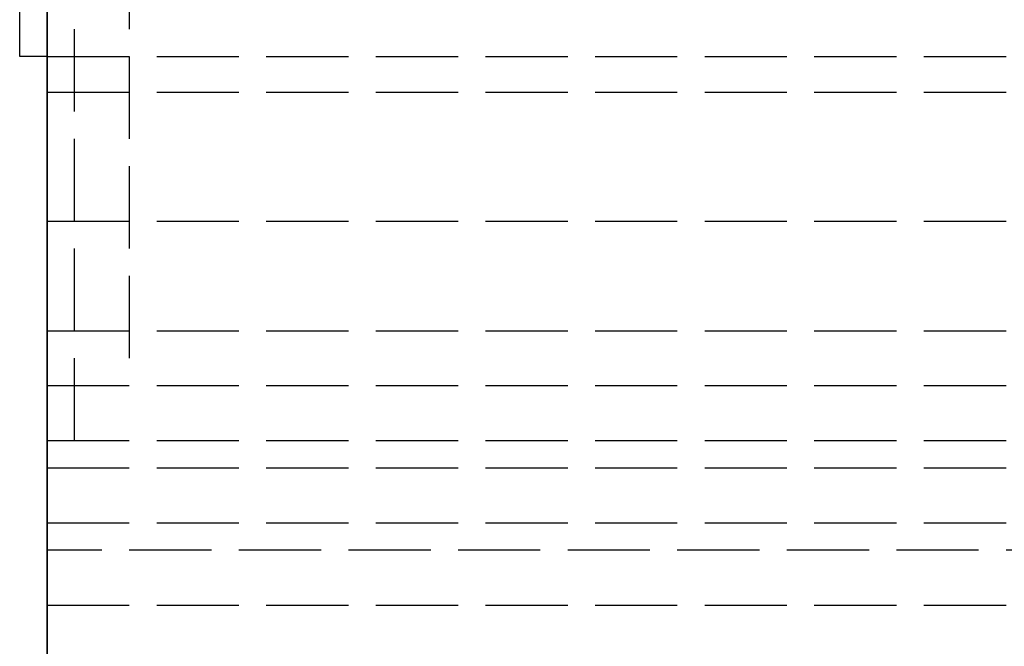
# Model space of a CAD drawing. Header units: millimetres. Extents: x 0 to 2050, y -94 to 94.
# Tile 3 of 14: x 0 to 17, y -22 to -10. Entities that reach past the tile are written whole.
import ezdxf

# ---------------------------------------------------------------- set-up
doc = ezdxf.new("R2010")
doc.units = ezdxf.units.MM
doc.header["$LTSCALE"] = 10
doc.linetypes.add('ALLCAD_Strich', pattern=[0.2, 0.15, -0.05])
doc.layers.add('BESCH_KONT_sich_schn_grun_2d', color=10, linetype='Continuous')
doc.layers.add('BESCH_KONT_sich_schn_seit_2d', color=160, linetype='Continuous')

msp = doc.modelspace()

# ---------------------------------------------------------------- linework, layer by layer
at = {"layer": 'BESCH_KONT_sich_schn_grun_2d', "linetype": 'ALLCAD_Strich'}
for p, q in [((0, 94), (0, -94)), ((0.5, -18), (0.5, 18)), ((1.5, 17), (1.5, -17)), ((-0.5, -11), (-0.5, 11)), ((0, -11), (-0.5, -11)), ((0, -11), (2020, -11)), ((0, -11.65), (2020, -11.65)), ((0, -14), (2020, -14)), ((0, -16), (2020, -16)), ((0, -17), (2050, -17)), ((0, -18), (2020, -18)), ((0, -18.5), (2020, -18.5)), ((0, -19.5), (2050, -19.5)), ((995, -20), (0, -20)), ((0, -21), (2020, -21))]:
    msp.add_line(p, q, dxfattribs=at)
at = {"layer": 'BESCH_KONT_sich_schn_seit_2d', "linetype": 'ALLCAD_Strich'}
for p, q in [((0, -94, 2360), (0, 94, 2360)), ((0, 94, 2410), (0, -94, 2410)), ((0, -45.5), (0, 45.5)), ((0, 25.5, 2), (0, -25.5, 2)), ((0, -18.5, 2299.5), (0, 18.5, 2299.5)), ((0, 18.5, 2299), (0, -18.5, 2299)), ((0, -18, 2307), (0, 18, 2307)), ((0, 17, 2354), (0, -17, 2354)), ((0, -17, 2351), (0, 17, 2351)), ((0, 17, 2347), (0, -17, 2347)), ((0, -15.25, 2302.773), (0, 15.25, 2302.773)), ((0, -13.285, 2306.773), (0, 13.285, 2306.773)), ((0, -11, 25.5), (0, 11, 25.5)), ((0, 11, 8), (0, -11, 8)), ((0, -7.5, 2343.5), (0, -14, 2343.5)), ((0, -16, 2330.291), (0, -8, 2332.523)), ((0, -8, 2318.523), (0, -16, 2318.523)), ((0, -8, 2314.523), (0, -16, 2314.523)), ((0, -16, 2314.023), (0, -8, 2314.023)), ((0, -16, 2319.023), (0, -8, 2319.023)), ((0, -16.375, 2302.86), (0, -9.5, 2300.942)), ((0, -20, 2294), (0, -10, 2294)), ((0, -10, 9), (0, -11, 9)), ((0, -11, 9), (0, -10, 9)), ((0, -11, 8), (0, -11, 25.5)), ((0, -11, 9), (0, -20, 9)), ((0, -14, 2333), (0, -11, 2334.5)), ((0, -11, 2334.5), (0, -11.65, 2336.45)), ((0, -11.65, 2336.45), (0, -16, 2335)), ((0, -12, 2), (0, -12)), ((0, -13.285, 2306.773), (0, -15.25, 2306.773)), ((0, -18, 2339.5), (0, -14, 2343.5)), ((0, -18, 2333), (0, -14, 2333)), ((0, -14.5, 2347), (0, -14.5, 2351)), ((0, -15.25, 2306.773), (0, -15.25, 2302.773)), ((0, -16, 2321.523), (0, -16.25, 2321.523)), ((0, -16, 2311.523), (0, -16.25, 2311.523)), ((0, -16, 2330.291), (0, -16, 2307)), ((0, -16, 2335), (0, -18, 2336)), ((0, -16, 2307), (0, -16, 2302.756)), ((0, -16.25, 2311.523), (0, -16.25, 2321.523)), ((0, -18, 2304), (0, -16.375, 2304)), ((0, -16.375, 2304), (0, -16.375, 2302.86)), ((0, -17, 2360), (0, -19.5, 2360)), ((0, -17, 2354), (0, -17, 2360)), ((0, -17, 2345), (0, -17, 2351)), ((0, -19.5, 2345), (0, -17, 2345)), ((0, -18.5, 2345), (0, -17, 2345)), ((0, -17, 2347), (0, -17, 2345)), ((0, -17, 2299.5), (0, -17, 2307)), ((0, -18, 2299.5), (0, -18.5, 2299.5)), ((0, -18, 2333), (0, -18, 2299.5)), ((0, -18, 2339.5), (0, -18, 2336)), ((0, -18.5, 2299), (0, -18.5, 2299.5)), ((0, -18.5, 2342.5), (0, -18.5, 2345)), ((0, -19.5, 2342.5), (0, -18.5, 2342.5)), ((0, -18.5, 2302.5), (0, -19.5, 2302.5)), ((0, -18.5, 2299.5), (0, -18.5, 2302.5)), ((0, -19.5, 2353.5), (0, -26, 2353.5)), ((0, -19.5, 2360), (0, -19.5, 2353.5)), ((0, -26, 2351.5), (0, -19.5, 2351.5)), ((0, -19.5, 2351.5), (0, -19.5, 2345)), ((0, -19.5, 2344), (0, -19.5, 2342.5)), ((0, -21, 2344), (0, -19.5, 2344)), ((0, -19.5, 2301), (0, -21, 2301)), ((0, -19.5, 2302.5), (0, -19.5, 2301)), ((0, -20, 9), (0, -20, 2294)), ((0, -21, 2301), (0, -21, 2344))]:
    msp.add_line(p, q, dxfattribs=at)
at = {"layer": 'BESCH_KONT_sich_schn_seit_2d', "linetype": 'ALLCAD_Strich', "extrusion": (-1, 0, 0)}
msp.add_arc((16.875, 2316.773), 10.625, 213.3535, 250.2501, dxfattribs=at)

doc.saveas('drawing.dxf')
